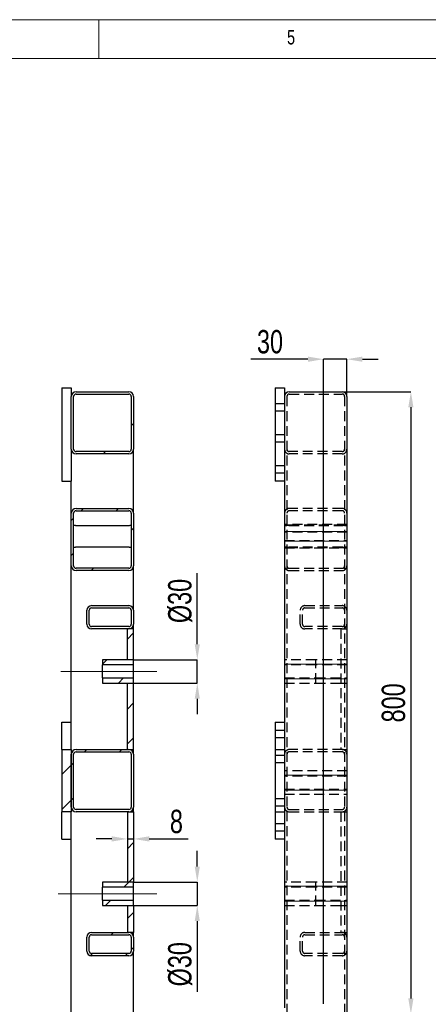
# Model space of a CAD drawing. Header units: millimetres. Extents: x 5 to 589, y 5 to 415.
# Tile 7 of 18: x 187 to 239, y 288 to 415. Entities that reach past the tile are written whole.
import ezdxf

# ---------------------------------------------------------------- set-up
doc = ezdxf.new("R2010")
doc.units = ezdxf.units.MM
doc.header["$PDSIZE"] = -1
doc.linetypes.add('CENTERX2', pattern=[20.32, 12.7, -2.54, 2.54, -2.54])
doc.linetypes.add('HIDDEN', pattern=[1.905, 1.27, -0.635])
for name, color, linetype in [('COTES', 1, 'Continuous'), ('NOTES', 6, 'Continuous'), ('TRAIT-FINS', 9, 'Continuous'), ('TRAIT-MIXTES', 3, 'CENTERX2'), ('TRAIT-TIRET', 2, 'HIDDEN')]:
    doc.layers.add(name, color=color, linetype=linetype)
doc.layers.add('TRAIT-FORT', color=4, linetype='Continuous', lineweight=25)
doc.styles.add('SLDTEXTSTYLE0', font='TXT', dxfattribs={"width": 0.75})
doc.dimstyles.new('SLDDIMSTYLE2', dxfattribs={"dimtxt": 3, "dimasz": 2, "dimexe": 0, "dimexo": 0.0625, "dimgap": 0.75, "dimtad": 1, "dimdec": 0, "dimlfac": 10, "dimrnd": 1e-09, "dimzin": 12, "dimdsep": 46, "dimtxsty": 'SLDTEXTSTYLE0', "dimsah": 1, "dimcen": 0.09, "dimadec": 0, "dimazin": 3, "dimtfac": 1, "dimtdec": 0, "dimtofl": 0, "dimtmove": 0, "dimatfit": 3, "dimfxl": 1, "dimfrac": 2, "dimtolj": 1, "dimtzin": 12, "dimarcsym": 0})
doc.dimstyles.new('SLDDIMSTYLE7', dxfattribs={"dimtxt": 3, "dimasz": 2, "dimexe": 0, "dimexo": 0.0625, "dimgap": 0.75, "dimtad": 1, "dimdec": 0, "dimlfac": 10, "dimrnd": 1e-09, "dimzin": 12, "dimdsep": 46, "dimtxsty": 'SLDTEXTSTYLE0', "dimsah": 1, "dimcen": 0.09, "dimadec": 0, "dimazin": 3, "dimtfac": 1, "dimtdec": 0, "dimtmove": 0, "dimatfit": 0, "dimfxl": 1, "dimfrac": 2, "dimtolj": 1, "dimtzin": 12, "dimarcsym": 0})
pattern_1 = [(45, (0, 0), (-13.4704, 13.4704), []), (45, (4.49, 0), (-13.4704, 13.4704), []), (45, (8.98, 0), (-13.4704, 13.4704), []), (45, (13.47, 0), (-13.4704, 13.4704), [])]

# ---------------------------------------------------------------- blocks, each defined once
blk = doc.blocks.new('_D_72')
at = {"layer": 'COTES', "color": 0, "lineweight": -2, "transparency": 16777216}
for p, q in [((200.66, 313.12), (200.66, 309.69)), ((201.46, 313.12), (201.46, 309.69)), ((198.66, 309.69), (196.66, 309.69)), ((200.66, 309.69), (201.46, 309.69)), ((203.46, 309.69), (208.46, 309.69))]:
    blk.add_line(p, q, dxfattribs=at)
at = {"layer": 'COTES', "color": 0, "transparency": 16777216}
for points in [[(198.66, 310.03), (198.66, 309.36), (200.66, 309.69)], [(203.46, 310.03), (203.46, 309.36), (201.46, 309.69)]]:
    blk.add_solid(points, dxfattribs=at)
at = {"layer": 'Defpoints', "color": 0, "transparency": 16777216}
for p in [(200.66, 313.18), (201.46, 313.18), (201.46, 309.69)]:
    blk.add_point(p, dxfattribs=at)
at = {"layer": 'COTES', "color": 0, "transparency": 16777216, "insert": (206.96, 313.44), "char_height": 3, "attachment_point": 2, "style": 'SLDTEXTSTYLE0'}
blk.add_mtext('\\A1;8', dxfattribs=at)
blk = doc.blocks.new('_D_73')
at = {"layer": 'COTES', "color": 0, "lineweight": -2, "transparency": 16777216}
for p, q in [((209.64, 334.72), (209.64, 343.84)), ((201.52, 332.72), (209.64, 332.72)), ((209.64, 329.72), (209.64, 332.72)), ((201.52, 329.72), (209.64, 329.72)), ((209.64, 327.72), (209.64, 325.72))]:
    blk.add_line(p, q, dxfattribs=at)
at = {"layer": 'COTES', "color": 0, "transparency": 16777216}
for points in [[(209.31, 334.72), (209.97, 334.72), (209.64, 332.72)], [(209.31, 327.72), (209.97, 327.72), (209.64, 329.72)]]:
    blk.add_solid(points, dxfattribs=at)
at = {"layer": 'Defpoints', "color": 0, "transparency": 16777216}
for p in [(201.46, 332.72), (201.46, 329.72), (209.64, 329.72)]:
    blk.add_point(p, dxfattribs=at)
at = {"layer": 'COTES', "color": 0, "transparency": 16777216, "insert": (205.89, 340.28), "char_height": 3, "attachment_point": 2, "rotation": 90, "style": 'SLDTEXTSTYLE0'}
blk.add_mtext('\\A1;%%c30', dxfattribs=at)
blk = doc.blocks.new('_D_74')
at = {"layer": 'COTES', "color": 0, "lineweight": -2, "transparency": 16777216}
for p, q in [((209.64, 306.14), (209.64, 308.14)), ((201.52, 304.14), (209.64, 304.14)), ((209.64, 304.14), (209.64, 301.14)), ((201.52, 301.14), (209.64, 301.14)), ((209.64, 299.14), (209.64, 290.02))]:
    blk.add_line(p, q, dxfattribs=at)
at = {"layer": 'COTES', "color": 0, "transparency": 16777216}
for points in [[(209.31, 306.14), (209.97, 306.14), (209.64, 304.14)], [(209.31, 299.14), (209.97, 299.14), (209.64, 301.14)]]:
    blk.add_solid(points, dxfattribs=at)
at = {"layer": 'Defpoints', "color": 0, "transparency": 16777216}
for p in [(201.46, 304.14), (201.46, 301.14), (209.64, 301.14)]:
    blk.add_point(p, dxfattribs=at)
at = {"layer": 'COTES', "color": 0, "transparency": 16777216, "insert": (205.89, 293.58), "char_height": 3, "attachment_point": 2, "rotation": 90, "style": 'SLDTEXTSTYLE0'}
blk.add_mtext('\\A1;%%c30', dxfattribs=at)
blk = doc.blocks.new('_D_79')
at = {"layer": 'COTES', "color": 0, "lineweight": -2, "transparency": 16777216}
for p, q in [((228.33, 367.18), (237.08, 367.18)), ((237.08, 365.18), (237.08, 289.18)), ((227.18, 287.18), (237.08, 287.18))]:
    blk.add_line(p, q, dxfattribs=at)
at = {"layer": 'COTES', "color": 0, "transparency": 16777216}
for points in [[(236.75, 365.18), (237.41, 365.18), (237.08, 367.18)], [(236.75, 289.18), (237.41, 289.18), (237.08, 287.18)]]:
    blk.add_solid(points, dxfattribs=at)
at = {"layer": 'Defpoints', "color": 0, "transparency": 16777216}
for p in [(228.26, 367.18), (227.11, 287.18), (237.08, 287.18)]:
    blk.add_point(p, dxfattribs=at)
at = {"layer": 'COTES', "color": 0, "transparency": 16777216, "insert": (233.33, 327.18), "char_height": 3, "attachment_point": 2, "rotation": 90, "style": 'SLDTEXTSTYLE0'}
blk.add_mtext('\\A1;800', dxfattribs=at)
blk = doc.blocks.new('_D_80')
at = {"layer": 'COTES', "color": 0, "lineweight": -2, "transparency": 16777216}
for p, q in [((223.86, 371.36), (216.54, 371.36)), ((225.86, 288.5), (225.86, 371.36)), ((228.86, 371.36), (225.86, 371.36)), ((228.86, 366.65), (228.86, 371.36)), ((230.86, 371.36), (232.86, 371.36))]:
    blk.add_line(p, q, dxfattribs=at)
at = {"layer": 'COTES', "color": 0, "transparency": 16777216}
for points in [[(223.86, 371.69), (223.86, 371.02), (225.86, 371.36)], [(230.86, 371.69), (230.86, 371.02), (228.86, 371.36)]]:
    blk.add_solid(points, dxfattribs=at)
at = {"layer": 'Defpoints', "color": 0, "transparency": 16777216}
for p in [(228.86, 371.36), (228.86, 366.58), (225.86, 288.43)]:
    blk.add_point(p, dxfattribs=at)
at = {"layer": 'COTES', "color": 0, "transparency": 16777216, "insert": (218.98, 375.11), "char_height": 3, "attachment_point": 2, "style": 'SLDTEXTSTYLE0'}
blk.add_mtext('\\A1;30', dxfattribs=at)

msp = doc.modelspace()

# ---------------------------------------------------------------- hatches: boundary and pattern name
at = {"layer": 'TRAIT-FINS'}
h = msp.add_hatch(dxfattribs=at)
h.set_pattern_fill('DIN 201 ACIER ET FONTE', color=256, style=0, pattern_type=2)
h.set_pattern_definition(pattern_1)
edge = h.paths.add_edge_path(flags=0)
edge.add_arc((194.06, 359.78), 0.6, 180, 270)
edge.add_line((194.06, 359.18), (200.86, 359.18))
edge.add_arc((200.86, 359.78), 0.6, 270, 360)
edge.add_line((201.46, 359.78), (201.46, 366.58))
edge.add_arc((200.86, 366.58), 0.6, 0, 90)
edge.add_line((200.86, 367.18), (194.06, 367.18))
edge.add_arc((194.06, 366.58), 0.6, 90, 180)
edge.add_line((193.46, 366.58), (193.46, 359.78))
edge = h.paths.add_edge_path(flags=0)
edge.add_line((200.86, 359.48), (194.06, 359.48))
edge.add_arc((194.06, 359.78), 0.3, 180, 270, ccw=False)
edge.add_line((193.76, 359.78), (193.76, 366.58))
edge.add_arc((194.06, 366.58), 0.3, 90, 180, ccw=False)
edge.add_line((194.06, 366.88), (200.86, 366.88))
edge.add_arc((200.86, 366.58), 0.3, 0, 90, ccw=False)
edge.add_line((201.16, 366.58), (201.16, 359.78))
edge.add_arc((200.86, 359.78), 0.3, 270, 360, ccw=False)
h = msp.add_hatch(dxfattribs=at)
h.set_pattern_fill('DIN 201 ACIER ET FONTE', color=256, style=0, pattern_type=2)
h.set_pattern_definition(pattern_1)
edge = h.paths.add_edge_path(flags=0)
edge.add_arc((200.86, 351.58), 0.6, 0, 90)
edge.add_line((200.86, 352.18), (194.06, 352.18))
edge.add_arc((194.06, 351.58), 0.6, 90, 180)
edge.add_line((193.46, 351.58), (193.46, 344.78))
edge.add_arc((194.06, 344.78), 0.6, 180, 270)
edge.add_line((194.06, 344.18), (200.86, 344.18))
edge.add_arc((200.86, 344.78), 0.6, 270, 360)
edge.add_line((201.46, 344.78), (201.46, 351.58))
edge = h.paths.add_edge_path(flags=0)
edge.add_line((194.06, 351.88), (200.86, 351.88))
edge.add_arc((200.86, 351.58), 0.3, 0, 90, ccw=False)
edge.add_line((201.16, 351.58), (201.16, 344.78))
edge.add_arc((200.86, 344.78), 0.3, 270, 360, ccw=False)
edge.add_line((200.86, 344.48), (194.06, 344.48))
edge.add_arc((194.06, 344.78), 0.3, 180, 270, ccw=False)
edge.add_line((193.76, 344.78), (193.76, 351.58))
edge.add_arc((194.06, 351.58), 0.3, 90, 180, ccw=False)
h = msp.add_hatch(dxfattribs=at)
h.set_pattern_fill('DIN 201 ACIER ET FONTE', color=256, style=0, pattern_type=2)
h.set_pattern_definition(pattern_1)
edge = h.paths.add_edge_path(flags=0)
edge.add_arc((200.86, 339.08), 0.6, 0, 90)
edge.add_line((200.86, 339.68), (196.06, 339.68))
edge.add_arc((196.06, 339.08), 0.6, 90, 180)
edge.add_line((195.46, 339.08), (195.46, 337.28))
edge.add_arc((196.06, 337.28), 0.6, 180, 270)
edge.add_line((196.06, 336.68), (200.86, 336.68))
edge.add_arc((200.86, 337.28), 0.6, 270, 360)
edge.add_line((201.46, 337.28), (201.46, 339.08))
edge = h.paths.add_edge_path(flags=0)
edge.add_line((201.16, 339.08), (201.16, 337.28))
edge.add_arc((200.86, 337.28), 0.3, 270, 360, ccw=False)
edge.add_line((200.86, 336.98), (196.06, 336.98))
edge.add_arc((196.06, 337.28), 0.3, 180, 270, ccw=False)
edge.add_line((195.76, 337.28), (195.76, 339.08))
edge.add_arc((196.06, 339.08), 0.3, 90, 180, ccw=False)
edge.add_line((196.06, 339.38), (200.86, 339.38))
edge.add_arc((200.86, 339.08), 0.3, 0, 90, ccw=False)
h = msp.add_hatch(dxfattribs=at)
h.set_pattern_fill('DIN 201 ACIER ET FONTE', color=256, style=0, pattern_type=2)
h.set_pattern_definition(pattern_1)
h.paths.add_polyline_path([(201.46, 332.72), (201.46, 336.68), (200.66, 336.68), (200.66, 332.72)], flags=0)
h = msp.add_hatch(dxfattribs=at)
h.set_pattern_fill('DIN 201 ACIER ET FONTE', color=256, style=0, pattern_type=2)
h.set_pattern_definition(pattern_1)
h.paths.add_polyline_path([(197.46, 332.05), (201.46, 332.05), (201.46, 332.72), (197.46, 332.72)], flags=0)
h = msp.add_hatch(dxfattribs=at)
h.set_pattern_fill('DIN 201 ACIER ET FONTE', color=256, style=0, pattern_type=2)
h.set_pattern_definition(pattern_1)
h.paths.add_polyline_path([(197.46, 329.72), (201.46, 329.72), (201.46, 330.38), (197.46, 330.38)], flags=0)
h = msp.add_hatch(dxfattribs=at)
h.set_pattern_fill('DIN 201 ACIER ET FONTE', color=256, style=0, pattern_type=2)
h.set_pattern_definition(pattern_1)
h.paths.add_polyline_path([(200.66, 329.72), (200.66, 321.18), (201.46, 321.18), (201.46, 329.72)], flags=0)
h = msp.add_hatch(dxfattribs=at)
h.set_pattern_fill('DIN 201 ACIER ET FONTE', color=256, style=0, pattern_type=2)
h.set_pattern_definition(pattern_1)
h.paths.add_polyline_path([(193.46, 321.18), (192.26, 321.18), (192.26, 313.18), (193.46, 313.18)], flags=0)
h = msp.add_hatch(dxfattribs=at)
h.set_pattern_fill('DIN 201 ACIER ET FONTE', color=256, style=0, pattern_type=2)
h.set_pattern_definition(pattern_1)
edge = h.paths.add_edge_path(flags=0)
edge.add_arc((200.86, 320.58), 0.6, 0, 90)
edge.add_line((200.86, 321.18), (194.06, 321.18))
edge.add_arc((194.06, 320.58), 0.6, 90, 180)
edge.add_line((193.46, 320.58), (193.46, 313.78))
edge.add_arc((194.06, 313.78), 0.6, 180, 270)
edge.add_line((194.06, 313.18), (200.86, 313.18))
edge.add_arc((200.86, 313.78), 0.6, 270, 360)
edge.add_line((201.46, 313.78), (201.46, 320.58))
edge = h.paths.add_edge_path(flags=0)
edge.add_line((194.06, 320.88), (200.86, 320.88))
edge.add_arc((200.86, 320.58), 0.3, 0, 90, ccw=False)
edge.add_line((201.16, 320.58), (201.16, 313.78))
edge.add_arc((200.86, 313.78), 0.3, 270, 360, ccw=False)
edge.add_line((200.86, 313.48), (194.06, 313.48))
edge.add_arc((194.06, 313.78), 0.3, 180, 270, ccw=False)
edge.add_line((193.76, 313.78), (193.76, 320.58))
edge.add_arc((194.06, 320.58), 0.3, 90, 180, ccw=False)
h = msp.add_hatch(dxfattribs=at)
h.set_pattern_fill('DIN 201 ACIER ET FONTE', color=256, style=0, pattern_type=2)
h.set_pattern_definition(pattern_1)
h.paths.add_polyline_path([(201.46, 313.18), (200.66, 313.18), (200.66, 304.14), (201.46, 304.14)], flags=0)
h = msp.add_hatch(dxfattribs=at)
h.set_pattern_fill('DIN 201 ACIER ET FONTE', color=256, style=0, pattern_type=2)
h.set_pattern_definition(pattern_1)
h.paths.add_polyline_path([(197.46, 303.48), (201.46, 303.48), (201.46, 304.14), (197.46, 304.14)], flags=0)
h = msp.add_hatch(dxfattribs=at)
h.set_pattern_fill('DIN 201 ACIER ET FONTE', color=256, style=0, pattern_type=2)
h.set_pattern_definition(pattern_1)
h.paths.add_polyline_path([(197.46, 301.14), (201.46, 301.14), (201.46, 301.81), (197.46, 301.81)], flags=0)
h = msp.add_hatch(dxfattribs=at)
h.set_pattern_fill('DIN 201 ACIER ET FONTE', color=256, style=0, pattern_type=2)
h.set_pattern_definition(pattern_1)
h.paths.add_polyline_path([(200.66, 297.68), (201.46, 297.68), (201.46, 301.14), (200.66, 301.14)], flags=0)
h = msp.add_hatch(dxfattribs=at)
h.set_pattern_fill('DIN 201 ACIER ET FONTE', color=256, style=0, pattern_type=2)
h.set_pattern_definition(pattern_1)
edge = h.paths.add_edge_path(flags=0)
edge.add_arc((200.86, 297.08), 0.6, 0, 90)
edge.add_line((200.86, 297.68), (196.06, 297.68))
edge.add_arc((196.06, 297.08), 0.6, 90, 180)
edge.add_line((195.46, 297.08), (195.46, 295.28))
edge.add_arc((196.06, 295.28), 0.6, 180, 270)
edge.add_line((196.06, 294.68), (200.86, 294.68))
edge.add_arc((200.86, 295.28), 0.6, 270, 360)
edge.add_line((201.46, 295.28), (201.46, 297.08))
edge = h.paths.add_edge_path(flags=0)
edge.add_line((201.16, 297.08), (201.16, 295.28))
edge.add_arc((200.86, 295.28), 0.3, 270, 360, ccw=False)
edge.add_line((200.86, 294.98), (196.06, 294.98))
edge.add_arc((196.06, 295.28), 0.3, 180, 270, ccw=False)
edge.add_line((195.76, 295.28), (195.76, 297.08))
edge.add_arc((196.06, 297.08), 0.3, 90, 180, ccw=False)
edge.add_line((196.06, 297.38), (200.86, 297.38))
edge.add_arc((200.86, 297.08), 0.3, 0, 90, ccw=False)

# ---------------------------------------------------------------- linework, layer by layer
at = {"lineweight": 18}
for p, q in [((589, 415), (5, 415)), ((197, 415), (197, 410)), ((584, 410), (10, 410))]:
    msp.add_line(p, q, dxfattribs=at)
at = {"layer": 'TRAIT-FINS', "lineweight": 18}
for p, q in [((228.86, 349.22), (220.86, 349.22)), ((228.86, 347.95), (220.86, 347.95)), ((228.86, 332.17), (220.86, 332.17)), ((228.86, 332.17), (224.86, 332.17)), ((228.86, 330.27), (220.86, 330.27)), ((228.86, 330.27), (224.86, 330.27)), ((228.86, 317.89), (220.86, 317.89)), ((228.86, 315.98), (220.86, 315.98)), ((228.86, 303.6), (220.86, 303.6)), ((228.86, 303.6), (224.86, 303.6)), ((228.86, 301.69), (220.86, 301.69)), ((228.86, 301.69), (224.86, 301.69))]:
    msp.add_line(p, q, dxfattribs=at)
at = {"layer": 'TRAIT-FORT', "lineweight": 25}
for p, q in [((192.26, 367.68), (193.46, 367.68)), ((192.26, 367.68), (192.26, 355.68)), ((193.46, 367.68), (193.46, 366.58)), ((194.06, 367.18), (200.86, 367.18)), ((219.66, 367.68), (219.66, 355.68)), ((219.66, 367.68), (220.86, 367.68)), ((220.86, 367.68), (220.86, 355.68)), ((221.46, 367.18), (228.26, 367.18)), ((193.46, 359.78), (193.46, 366.58)), ((193.76, 359.78), (193.76, 366.58)), ((194.06, 366.88), (200.86, 366.88)), ((201.16, 366.58), (201.16, 359.78)), ((201.46, 366.58), (201.46, 359.78)), ((228.86, 366.58), (228.86, 80.78)), ((193.46, 359.68), (193.46, 355.68)), ((200.86, 359.48), (194.06, 359.48)), ((201.46, 351.58), (201.46, 359.78)), ((200.86, 359.18), (194.06, 359.18)), ((192.26, 355.68), (193.46, 355.68)), ((193.46, 351.58), (193.46, 355.68)), ((220.86, 355.68), (219.66, 355.68)), ((220.86, 355.68), (220.86, 324.68)), ((194.06, 352.18), (200.86, 352.18)), ((194.06, 351.88), (200.86, 351.88)), ((193.46, 344.78), (193.46, 351.58)), ((193.76, 344.78), (193.76, 351.58)), ((201.16, 351.58), (201.16, 344.78)), ((201.46, 351.58), (201.46, 344.78)), ((194.06, 350), (200.86, 350)), ((200.86, 347.18), (194.06, 347.18)), ((193.46, 324.68), (193.46, 344.78)), ((200.86, 344.48), (194.06, 344.48)), ((201.46, 339.08), (201.46, 344.78)), ((200.86, 344.18), (194.06, 344.18)), ((196.06, 339.68), (200.86, 339.68)), ((196.06, 339.38), (200.86, 339.38)), ((195.46, 337.28), (195.46, 339.08)), ((195.76, 337.28), (195.76, 339.08)), ((201.16, 339.08), (201.16, 337.28)), ((201.46, 339.08), (201.46, 337.28)), ((200.86, 336.98), (196.06, 336.98)), ((200.86, 336.68), (196.06, 336.68)), ((200.66, 332.72), (200.66, 336.68)), ((201.46, 336.68), (200.66, 336.68)), ((201.46, 336.68), (201.46, 337.28)), ((201.46, 332.72), (201.46, 336.68)), ((201.46, 332.72), (197.46, 332.72)), ((197.46, 332.72), (197.46, 332.05)), ((197.46, 330.38), (197.46, 332.05)), ((201.46, 332.05), (197.46, 332.05)), ((201.46, 332.72), (200.66, 332.72)), ((201.46, 332.05), (201.46, 332.72)), ((201.46, 330.38), (201.46, 332.05)), ((197.46, 330.38), (201.46, 330.38)), ((197.46, 330.38), (197.46, 329.72)), ((201.46, 329.72), (201.46, 330.38)), ((197.46, 329.72), (201.46, 329.72)), ((200.66, 329.72), (201.46, 329.72)), ((200.66, 321.18), (200.66, 329.72)), ((201.46, 321.18), (201.46, 329.72)), ((192.26, 324.68), (193.46, 324.68)), ((192.26, 321.18), (192.26, 324.68)), ((193.46, 321.18), (193.46, 324.68)), ((219.66, 324.68), (219.66, 309.68)), ((219.66, 324.68), (220.86, 324.68)), ((220.86, 324.68), (220.86, 309.68)), ((192.26, 321.18), (192.26, 313.18)), ((192.26, 321.18), (193.46, 321.18)), ((193.46, 321.18), (193.46, 313.18)), ((193.46, 313.78), (193.46, 320.58)), ((193.76, 313.78), (193.76, 320.58)), ((194.06, 321.18), (200.86, 321.18)), ((194.06, 320.88), (200.86, 320.88)), ((200.66, 321.18), (201.46, 321.18)), ((201.16, 320.58), (201.16, 313.78)), ((201.46, 320.58), (201.46, 321.18)), ((201.46, 320.58), (201.46, 313.78)), ((193.46, 313.18), (192.26, 313.18)), ((192.26, 309.68), (192.26, 313.18)), ((193.46, 309.68), (193.46, 313.18)), ((200.86, 313.48), (194.06, 313.48)), ((200.86, 313.18), (194.06, 313.18)), ((200.66, 313.18), (200.66, 304.14)), ((200.66, 313.18), (201.46, 313.18)), ((201.46, 313.18), (201.46, 313.78)), ((201.46, 313.18), (201.46, 304.14)), ((192.26, 309.68), (193.46, 309.68)), ((193.46, 229.18), (193.46, 309.68)), ((220.86, 309.68), (219.66, 309.68)), ((220.86, 309.68), (220.86, 287.98)), ((201.46, 304.14), (197.46, 304.14)), ((197.46, 304.14), (197.46, 303.48)), ((201.46, 304.14), (200.66, 304.14)), ((201.46, 303.48), (201.46, 304.14)), ((197.46, 301.81), (197.46, 303.48)), ((201.46, 303.48), (197.46, 303.48)), ((201.46, 301.81), (201.46, 303.48)), ((197.46, 301.81), (201.46, 301.81)), ((197.46, 301.81), (197.46, 301.14)), ((201.46, 301.14), (201.46, 301.81)), ((197.46, 301.14), (201.46, 301.14)), ((200.66, 301.14), (201.46, 301.14)), ((200.66, 301.14), (200.66, 297.68)), ((201.46, 301.14), (201.46, 297.68)), ((196.06, 297.68), (200.86, 297.68)), ((201.46, 297.68), (200.66, 297.68)), ((201.46, 297.08), (201.46, 297.68)), ((195.46, 295.28), (195.46, 297.08)), ((195.76, 295.28), (195.76, 297.08)), ((196.06, 297.38), (200.86, 297.38)), ((201.16, 297.08), (201.16, 295.28)), ((201.46, 297.08), (201.46, 295.28)), ((200.86, 294.98), (196.06, 294.98)), ((201.46, 279.08), (201.46, 295.28)), ((200.86, 294.68), (196.06, 294.68))]:
    msp.add_line(p, q, dxfattribs=at)
for centre, radius, start, end in [((194.06, 366.58), 0.6, 90, 180), ((200.86, 366.58), 0.6, 0, 90), ((221.46, 366.58), 0.6, 90, 180), ((228.26, 366.58), 0.6, 0, 90), ((194.06, 366.58), 0.3, 90, 180), ((200.86, 366.58), 0.3, 0, 90), ((194.06, 359.78), 0.6, 180, 270), ((194.06, 359.78), 0.3, 180, 270), ((200.86, 359.78), 0.6, 270, 0), ((200.86, 359.78), 0.3, 270, 0), ((194.06, 351.58), 0.6, 90, 180), ((194.06, 351.58), 0.3, 90, 180), ((200.86, 351.58), 0.6, 0, 90), ((200.86, 351.58), 0.3, 0, 90), ((194.06, 344.78), 0.6, 180, 270), ((194.06, 344.78), 0.3, 180, 270), ((200.86, 344.78), 0.3, 270, 0), ((200.86, 344.78), 0.6, 270, 0), ((196.06, 339.08), 0.6, 90, 180), ((196.06, 339.08), 0.3, 90, 180), ((200.86, 339.08), 0.6, 0, 90), ((200.86, 339.08), 0.3, 0, 90), ((196.06, 337.28), 0.6, 180, 270), ((196.06, 337.28), 0.3, 180, 270), ((200.86, 337.28), 0.6, 270, 0), ((200.86, 337.28), 0.3, 270, 0), ((194.06, 320.58), 0.6, 90, 180), ((194.06, 320.58), 0.3, 90, 180), ((200.86, 320.58), 0.6, 0, 90), ((200.86, 320.58), 0.3, 0, 90), ((194.06, 313.78), 0.6, 180, 270), ((194.06, 313.78), 0.3, 180, 270), ((200.86, 313.78), 0.6, 270, 0), ((200.86, 313.78), 0.3, 270, 0), ((196.06, 297.08), 0.6, 90, 180), ((200.86, 297.08), 0.6, 0, 90), ((196.06, 297.08), 0.3, 90, 180), ((200.86, 297.08), 0.3, 0, 90), ((196.06, 295.28), 0.6, 180, 270), ((196.06, 295.28), 0.3, 180, 270), ((200.86, 295.28), 0.6, 270, 0), ((200.86, 295.28), 0.3, 270, 0)]:
    msp.add_arc(centre, radius, start, end, dxfattribs=at)
for points, knots in [([(193.76, 350.03), (193.77, 350.03), (193.82, 350.02), (193.89, 350.01), (193.98, 350), (194.03, 350), (194.06, 350)], [0, 0, 0, 0, 0.162852, 0.494271, 0.744644, 1, 1, 1, 1]), ([(200.86, 350), (200.89, 350), (200.95, 350), (201.05, 350.01), (201.12, 350.02), (201.15, 350.03), (201.16, 350.03)], [0, 0, 0, 0, 0.305642, 0.620517, 0.926061, 1, 1, 1, 1]), ([(194.06, 347.18), (194.02, 347.18), (193.96, 347.17), (193.86, 347.17), (193.8, 347.16), (193.76, 347.15), (193.76, 347.15)], [0, 0, 0, 0, 0.305642, 0.620517, 0.926061, 1, 1, 1, 1]), ([(201.16, 347.15), (201.14, 347.15), (201.1, 347.16), (201.02, 347.17), (200.94, 347.17), (200.88, 347.18), (200.86, 347.18)], [0, 0, 0, 0, 0.162852, 0.494271, 0.744644, 1, 1, 1, 1])]:
    msp.add_open_spline(points, degree=3, knots=knots, dxfattribs=at)
at = {"layer": 'TRAIT-MIXTES', "lineweight": 18}
for p, q in [((204.45, 331.22), (192.13, 331.22)), ((204.45, 302.64), (190.82, 302.64))]:
    msp.add_line(p, q, dxfattribs=at)
at = {"layer": 'TRAIT-TIRET'}
for p, q in [((221.16, 366.58), (221.16, 80.78)), ((221.46, 366.88), (228.26, 366.88)), ((228.56, 366.58), (228.56, 80.78)), ((220.86, 365.63), (219.66, 365.63)), ((219.66, 364.73), (220.86, 364.73)), ((220.86, 361.63), (219.66, 361.63)), ((219.66, 360.73), (220.86, 360.73)), ((228.26, 359.48), (221.46, 359.48)), ((228.26, 359.18), (221.46, 359.18)), ((220.86, 357.63), (219.66, 357.63)), ((219.66, 356.73), (220.86, 356.73)), ((228.26, 352.18), (221.46, 352.18)), ((228.26, 351.88), (221.46, 351.88)), ((221.18, 350.09), (220.86, 350.09)), ((228.86, 350.09), (220.86, 350.09)), ((220.86, 350), (221.16, 350)), ((221.46, 350.07), (228.26, 350.07)), ((221.46, 350), (228.26, 350)), ((228.86, 350.09), (228.55, 350.09)), ((228.56, 350), (228.86, 350)), ((228.86, 349.12), (220.86, 349.12)), ((220.86, 348.05), (228.86, 348.05)), ((221.16, 347.18), (220.86, 347.18)), ((220.86, 347.09), (221.18, 347.09)), ((220.86, 347.09), (228.86, 347.09)), ((228.26, 347.18), (221.46, 347.18)), ((228.26, 347.1), (221.46, 347.1)), ((228.55, 347.09), (228.86, 347.09)), ((228.86, 347.18), (228.56, 347.18)), ((221.46, 344.48), (228.26, 344.48)), ((221.46, 344.18), (228.26, 344.18)), ((223.46, 339.68), (228.26, 339.68)), ((223.46, 339.38), (228.26, 339.38)), ((222.86, 337.28), (222.86, 339.08)), ((223.16, 337.28), (223.16, 339.08)), ((228.26, 336.98), (223.46, 336.98)), ((228.26, 336.68), (223.46, 336.68)), ((228.06, 336.68), (228.06, 321.18)), ((228.26, 336.68), (228.86, 336.68)), ((221.16, 332.72), (220.86, 332.72)), ((224.86, 332.72), (220.86, 332.72)), ((224.86, 332.05), (220.86, 332.05)), ((224.86, 329.72), (224.86, 332.72)), ((228.86, 332.72), (224.86, 332.72)), ((228.86, 332.05), (224.86, 332.05)), ((228.86, 332.72), (228.06, 332.72)), ((220.86, 330.38), (224.86, 330.38)), ((224.86, 330.38), (228.86, 330.38)), ((220.86, 329.72), (221.16, 329.72)), ((220.86, 329.72), (224.86, 329.72)), ((224.86, 329.72), (228.86, 329.72)), ((228.06, 329.72), (228.86, 329.72)), ((220.86, 323.63), (219.66, 323.63)), ((219.66, 322.73), (220.86, 322.73)), ((219.66, 321.18), (220.86, 321.18)), ((220.86, 320.43), (219.66, 320.43)), ((228.26, 321.18), (221.46, 321.18)), ((228.26, 320.88), (221.46, 320.88)), ((228.26, 321.18), (228.86, 321.18)), ((219.66, 319.53), (220.86, 319.53)), ((221.16, 318.43), (220.86, 318.43)), ((228.86, 318.43), (220.86, 318.43)), ((228.86, 317.77), (220.86, 317.77)), ((228.86, 318.43), (228.56, 318.43)), ((220.86, 316.1), (228.86, 316.1)), ((220.86, 315.43), (221.16, 315.43)), ((220.86, 315.43), (228.86, 315.43)), ((228.56, 315.43), (228.86, 315.43)), ((220.86, 314.83), (219.66, 314.83)), ((219.66, 313.93), (220.86, 313.93)), ((219.66, 313.18), (220.86, 313.18)), ((221.46, 313.48), (228.26, 313.48)), ((221.46, 313.18), (228.26, 313.18)), ((228.06, 313.18), (228.06, 297.68)), ((228.26, 313.18), (228.86, 313.18)), ((220.86, 311.63), (219.66, 311.63)), ((219.66, 310.73), (220.86, 310.73)), ((221.16, 304.14), (220.86, 304.14)), ((224.86, 304.14), (220.86, 304.14)), ((224.86, 301.14), (224.86, 304.14)), ((228.86, 304.14), (224.86, 304.14)), ((228.86, 304.14), (228.06, 304.14)), ((224.86, 303.48), (220.86, 303.48)), ((228.86, 303.48), (224.86, 303.48)), ((220.86, 301.81), (224.86, 301.81)), ((224.86, 301.81), (228.86, 301.81)), ((220.86, 301.14), (221.16, 301.14)), ((220.86, 301.14), (224.86, 301.14)), ((224.86, 301.14), (228.86, 301.14)), ((228.06, 301.14), (228.86, 301.14)), ((223.46, 297.68), (228.26, 297.68)), ((228.26, 297.68), (228.86, 297.68)), ((222.86, 295.28), (222.86, 297.08)), ((223.16, 295.28), (223.16, 297.08)), ((223.46, 297.38), (228.26, 297.38)), ((228.26, 294.98), (223.46, 294.98)), ((228.26, 294.68), (223.46, 294.68))]:
    msp.add_line(p, q, dxfattribs=at)
for centre, radius, start, end in [((221.46, 366.58), 0.3, 90, 180), ((228.26, 366.58), 0.3, 0, 90), ((221.46, 359.78), 0.6, 180, 270), ((221.46, 359.78), 0.3, 180, 270), ((228.26, 359.78), 0.6, 270, 0), ((228.26, 359.78), 0.3, 270, 0), ((221.46, 351.58), 0.6, 90, 180), ((221.46, 351.58), 0.3, 90, 180), ((228.26, 351.58), 0.6, 0, 90), ((228.26, 351.58), 0.3, 0, 90), ((221.46, 344.78), 0.6, 180, 270), ((221.46, 344.78), 0.3, 180, 270), ((228.26, 344.78), 0.3, 270, 0), ((228.26, 344.78), 0.6, 270, 0), ((223.46, 339.08), 0.6, 90, 180), ((223.46, 339.08), 0.3, 90, 180), ((228.26, 339.08), 0.6, 0, 90), ((228.26, 339.08), 0.3, 0, 90), ((223.46, 337.28), 0.6, 180, 270), ((223.46, 337.28), 0.3, 180, 270), ((228.26, 337.28), 0.3, 270, 0), ((228.26, 337.28), 0.6, 270, 0), ((221.46, 320.58), 0.6, 90, 180), ((221.46, 320.58), 0.3, 90, 180), ((228.26, 320.58), 0.6, 0, 90), ((228.26, 320.58), 0.3, 0, 90), ((221.46, 313.78), 0.6, 180, 270), ((221.46, 313.78), 0.3, 180, 270), ((228.26, 313.78), 0.3, 270, 0), ((228.26, 313.78), 0.6, 270, 0), ((223.46, 297.08), 0.6, 90, 180), ((228.26, 297.08), 0.6, 0, 90), ((223.46, 297.08), 0.3, 90, 180), ((228.26, 297.08), 0.3, 0, 90), ((223.46, 295.28), 0.6, 180, 270), ((223.46, 295.28), 0.3, 180, 270), ((228.26, 295.28), 0.6, 270, 0), ((228.26, 295.28), 0.3, 270, 0)]:
    msp.add_arc(centre, radius, start, end, dxfattribs=at)
for points, knots in [([(220.86, 350.09), (220.86, 350.09), (220.87, 350.09), (220.88, 350.09), (220.89, 350.09), (220.92, 350.08), (220.94, 350.07), (220.98, 350.07), (220.99, 350.06), (221.01, 350.06), (221.03, 350.06), (221.07, 350.05), (221.1, 350.04), (221.16, 350.03), (221.2, 350.02), (221.25, 350.01), (221.27, 350.01), (221.31, 350.01), (221.33, 350.01), (221.38, 350), (221.42, 350), (221.46, 350)], [0, 0, 0, 0, 0.125, 0.125, 0.25, 0.25, 0.375, 0.375, 0.4375, 0.4375, 0.5, 0.5, 0.625, 0.625, 0.75, 0.75, 0.8125, 0.8125, 0.875, 0.875, 1, 1, 1, 1]), ([(221.18, 350.09), (221.18, 350.09), (221.18, 350.09), (221.23, 350.09), (221.28, 350.08), (221.34, 350.08), (221.4, 350.08), (221.44, 350.07), (221.46, 350.07)], [0, 0, 0, 0, 0.0042158, 0.2705762, 0.5387043, 0.6728265, 0.8108574, 1, 1, 1, 1]), ([(228.26, 350), (228.3, 350), (228.36, 350), (228.46, 350.01), (228.55, 350.02), (228.63, 350.04), (228.7, 350.06), (228.77, 350.07), (228.81, 350.08), (228.84, 350.09), (228.85, 350.09), (228.85, 350.09)], [0, 0, 0, 0, 0.113636, 0.230706, 0.344305, 0.460979, 0.578766, 0.699849, 0.819299, 0.942577, 1, 1, 1, 1]), ([(228.26, 350.07), (228.3, 350.08), (228.36, 350.08), (228.44, 350.08), (228.49, 350.09), (228.52, 350.09), (228.54, 350.09), (228.54, 350.09), (228.55, 350.09)], [0, 0, 0, 0, 0.269513, 0.538959, 0.673033, 0.810997, 0.944936, 1, 1, 1, 1]), ([(221.46, 347.18), (221.43, 347.18), (221.37, 347.17), (221.27, 347.17), (221.18, 347.15), (221.1, 347.14), (221.02, 347.12), (220.96, 347.11), (220.91, 347.1), (220.88, 347.09), (220.87, 347.09), (220.87, 347.09)], [0, 0, 0, 0, 0.113636, 0.230706, 0.344305, 0.460979, 0.578766, 0.699849, 0.819299, 0.942577, 1, 1, 1, 1]), ([(221.46, 347.1), (221.43, 347.1), (221.36, 347.1), (221.29, 347.1), (221.24, 347.09), (221.21, 347.09), (221.19, 347.09), (221.18, 347.09), (221.18, 347.09)], [0, 0, 0, 0, 0.269513, 0.538959, 0.673033, 0.810997, 0.944936, 1, 1, 1, 1]), ([(228.86, 347.09), (228.86, 347.09), (228.86, 347.09), (228.84, 347.09), (228.83, 347.09), (228.8, 347.1), (228.78, 347.1), (228.75, 347.11), (228.74, 347.11), (228.71, 347.12), (228.7, 347.12), (228.66, 347.13), (228.63, 347.14), (228.56, 347.15), (228.53, 347.16), (228.48, 347.16), (228.46, 347.16), (228.42, 347.17), (228.4, 347.17), (228.34, 347.17), (228.3, 347.18), (228.26, 347.18)], [0, 0, 0, 0, 0.125, 0.125, 0.25, 0.25, 0.375, 0.375, 0.4375, 0.4375, 0.5, 0.5, 0.625, 0.625, 0.75, 0.75, 0.8125, 0.8125, 0.875, 0.875, 1, 1, 1, 1]), ([(228.55, 347.09), (228.55, 347.09), (228.54, 347.09), (228.5, 347.09), (228.44, 347.1), (228.38, 347.1), (228.33, 347.1), (228.29, 347.1), (228.26, 347.1)], [0, 0, 0, 0, 0.004216, 0.270576, 0.538704, 0.672826, 0.810857, 1, 1, 1, 1])]:
    msp.add_open_spline(points, degree=3, knots=knots, dxfattribs=at)

# ---------------------------------------------------------------- texts
at = {"layer": 'NOTES', "insert": (221.17, 413.67), "char_height": 1.85, "attachment_point": 1, "style": 'SLDTEXTSTYLE0'}
msp.add_mtext('5', dxfattribs=at)

# ---------------------------------------------------------------- dimensions: what is measured, and where the dimension line sits
at = {"layer": 'COTES'}
for base, p1, p2, picture, middle in [((228.86, 371.36), (225.86, 288.43), (228.86, 366.58), '_D_80', (218.98, 371.36)), ((201.46, 309.69), (200.66, 313.18), (201.46, 313.18), '_D_72', (206.96, 309.69))]:
    dim = msp.add_linear_dim(base=base, p1=p1, p2=p2, dimstyle='SLDDIMSTYLE7', dxfattribs=at)
    dim.commit()
    dim.dimension.update_dxf_attribs({"geometry": picture, "text_midpoint": middle, "dimtype": 160})
dim = msp.add_linear_dim(base=(237.08, 287.18), p1=(228.26, 367.18), p2=(227.11, 287.18), angle=90, dimstyle='SLDDIMSTYLE2', dxfattribs=at)
dim.commit()
dim.dimension.update_dxf_attribs({"geometry": '_D_79', "text_midpoint": (237.08, 327.18), "dimtype": 160})
for base, p1, p2, picture, middle in [((209.64, 329.72), (201.46, 332.72), (201.46, 329.72), '_D_73', (209.64, 340.28)), ((209.64, 301.14), (201.46, 304.14), (201.46, 301.14), '_D_74', (209.64, 293.58))]:
    dim = msp.add_linear_dim(base=base, p1=p1, p2=p2, angle=90, text='%%c<>', dimstyle='SLDDIMSTYLE7', dxfattribs=at)
    dim.commit()
    dim.dimension.update_dxf_attribs({"geometry": picture, "text_midpoint": middle, "dimtype": 160})

doc.saveas('drawing.dxf')
